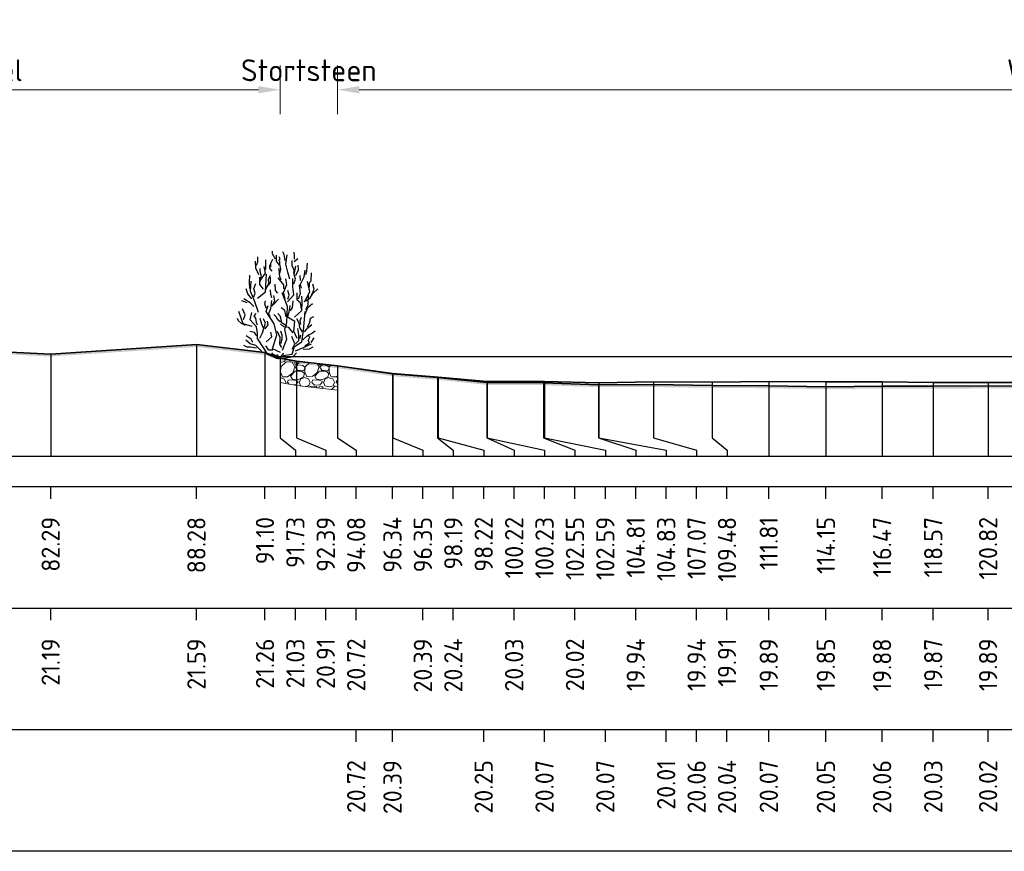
# Model space of a CAD drawing. Header units: metres. Extents: x 184432 to 189351, y 346610 to 348484.
# Tile 49 of 63: x 189143 to 189183, y 348411 to 348445. Entities that reach past the tile are written whole.
import ezdxf
from ezdxf.enums import TextEntityAlignment as Align

# ---------------------------------------------------------------- set-up
doc = ezdxf.new("R2010")
doc.units = ezdxf.units.M
doc.header["$PDMODE"] = 35
doc.header["$PDSIZE"] = 0.075
for name, color, linetype, lineweight in [('B-ME-GR-HEESTER-SD', 90, 'Continuous', 25), ('B-ME-OB-STORTSTEEN-G', 7, 'Continuous', 18), ('B-ME-OB-WATERLIJN-GD', 150, 'Continuous', 25), ('B-ME-VH-VERHARDING_BESTORTING-AD', 252, 'Continuous', 18), ('X-ME-AL-PROFIEL_HUIDIG MAAIVELD-GD', 252, 'Continuous', 0), ('X-XX-AL-DETAIL1-M', 7, 'Continuous', 18), ('X-XX-AL-DWARSPROFIEL_PROFIELLIJN BOVENKANT SLIB-GD', 42, 'Continuous', 35), ('X-XX-AL-DWARSPROFIEL_PROFIELLIJN MAAIVELD-GD', 8, 'Continuous', 35)]:
    doc.layers.add(name, color=color, linetype=linetype, lineweight=lineweight)
doc.layers.add('X-ME-AL-PROFIELRASTER-S', color=7, linetype='Continuous')
doc.styles.add('NLCS-ISO-ANNOTATIEF-T18', font='NLCS-ISO.ttf', dxfattribs={"height": 1.8})
doc.styles.add('NLCS-ISO-ANNOTATIVE-T18', font='NLCS-ISO.ttf', dxfattribs={"height": 1.8})
doc.dimstyles.new('NLCS-ANNOTATIEF-T18-PIJL_L2_H0', dxfattribs={"dimtxt": 2.5, "dimasz": 1.8, "dimexe": 2, "dimexo": 2, "dimgap": 0.7, "dimtad": 1, "dimzin": 0, "dimdsep": 46, "dimtxsty": 'NLCS-ISO-ANNOTATIEF-T18', "dimcen": 0, "dimdle": 2, "dimclrd": 256, "dimclre": 256, "dimclrt": 10, "dimaunit": 2, "dimadec": 0, "dimazin": 0, "dimtfac": 1, "dimtdec": 3, "dimtofl": 0, "dimtmove": 0, "dimatfit": 3, "dimfxl": 2, "dimfxlon": 1, "dimtfillclr": 256, "dimtolj": 1, "dimtzin": 0, "dimlwd": -1, "dimlwe": -1, "dimarcsym": 0})

# ---------------------------------------------------------------- blocks, each defined once
blk = doc.blocks.new('SAL-PROFIELRASTER_BALK_EIND1-D')
at = {"color": 0, "linetype": 'ByBlock', "lineweight": -2, "flags": 128}
for points in [[(0, 0), (1, 0)], [(0, -2.5), (1, -2.5)], [(0, -12.5), (1, -12.5)]]:
    blk.add_lwpolyline(points, dxfattribs=at)
blk = doc.blocks.new('SAL-PROFIELRASTER_BALK_EIND2-D')
at = {"color": 0, "linetype": 'ByBlock', "lineweight": -2}
blk.add_line((1, -12.5), (0, -12.5), dxfattribs=at)
blk = doc.blocks.new('SAL-PROFIELRASTER_BALK_DATA-D')
at = {"color": 0, "linetype": 'ByBlock', "lineweight": -2}
blk.add_lwpolyline([(0, -3.5), (0, -2.5)], dxfattribs=at)
at = {"color": 0, "linetype": 'ByBlock', "lineweight": -2, "style": 'NLCS-ISO-ANNOTATIVE-T18'}
blk.add_attdef('GETAL', text='', height=1.5, rotation=90, dxfattribs=at).set_placement((0.75, -5), align=Align.RIGHT)
blk = doc.blocks.new('SAL-PROFIELRASTER_AANHAAL-D')
at = {"color": 9, "linetype": 'ByBlock', "lineweight": -2, "flags": 128}
blk.add_lwpolyline([(0, 1), (0, 0)], dxfattribs=at)
blk = doc.blocks.new('SAL-PROFIELRASTER_AANHAAL_STAGGER-D')
at = {"color": 9, "linetype": 'ByBlock', "lineweight": -2, "flags": 128}
for points in [[(0, 0), (0, -0.25)], [(0, -0.25), (1, -0.75)], [(1, -0.75), (1, -1)]]:
    blk.add_lwpolyline(points, dxfattribs=at)
blk = doc.blocks.new('*D74')
at = {"layer": 'Defpoints', "color": 0, "transparency": 16777216}
for p in [(189155.952, 348441.908), (189222.229, 348430.934), (189155.952, 348430.56)]:
    blk.add_point(p, dxfattribs=at)
at = {"layer": 'X-XX-AL-DETAIL1-M', "transparency": 16777216}
for p, q in [((189155.952, 348440.908), (189155.952, 348442.908)), ((189222.229, 348440.908), (189222.229, 348442.908)), ((189221.329, 348441.908), (189156.852, 348441.908))]:
    blk.add_line(p, q, dxfattribs=at)
for points in [[(189156.852, 348442.058), (189156.852, 348441.758), (189155.952, 348441.908)], [(189221.329, 348442.058), (189221.329, 348441.758), (189222.229, 348441.908)]]:
    blk.add_solid(points, dxfattribs=at)
at = {"layer": 'X-XX-AL-DETAIL1-M', "color": 10, "transparency": 16777216, "insert": (189189.091, 348442.708), "char_height": 0.9, "attachment_point": 5, "style": 'NLCS-ISO-ANNOTATIEF-T18'}
blk.add_mtext('\\A1;Waterbodem met slib', dxfattribs=at)
blk = doc.blocks.new('*D79')
at = {"layer": 'Defpoints', "color": 0, "transparency": 16777216}
for p in [(189153.604, 348441.908), (189153.604, 348430.874), (189155.952, 348430.56)]:
    blk.add_point(p, dxfattribs=at)
at = {"layer": 'X-XX-AL-DETAIL1-M', "transparency": 16777216}
for p, q in [((189153.604, 348440.908), (189153.604, 348442.908)), ((189155.952, 348440.908), (189155.952, 348442.908)), ((189152.704, 348441.908), (189151.804, 348441.908)), ((189156.852, 348441.908), (189157.752, 348441.908))]:
    blk.add_line(p, q, dxfattribs=at)
for points in [[(189152.704, 348442.058), (189152.704, 348441.758), (189153.604, 348441.908)], [(189156.852, 348442.058), (189156.852, 348441.758), (189155.952, 348441.908)]]:
    blk.add_solid(points, dxfattribs=at)
at = {"layer": 'X-XX-AL-DETAIL1-M', "color": 10, "transparency": 16777216, "insert": (189154.778, 348442.708), "char_height": 0.9, "attachment_point": 5, "style": 'NLCS-ISO-ANNOTATIEF-T18'}
blk.add_mtext('\\A1;Stortsteen', dxfattribs=at)
blk = doc.blocks.new('*D89')
at = {"layer": 'Defpoints', "color": 0, "transparency": 16777216}
for p in [(189128.009, 348441.908), (189128.009, 348430.879), (189153.604, 348430.874)]:
    blk.add_point(p, dxfattribs=at)
at = {"layer": 'X-XX-AL-DETAIL1-M', "transparency": 16777216}
for p, q in [((189128.009, 348440.908), (189128.009, 348442.908)), ((189153.604, 348440.908), (189153.604, 348442.908)), ((189152.704, 348441.908), (189128.909, 348441.908))]:
    blk.add_line(p, q, dxfattribs=at)
for points in [[(189128.909, 348442.058), (189128.909, 348441.758), (189128.009, 348441.908)], [(189152.704, 348442.058), (189152.704, 348441.758), (189153.604, 348441.908)]]:
    blk.add_solid(points, dxfattribs=at)
at = {"layer": 'X-XX-AL-DETAIL1-M', "color": 10, "transparency": 16777216, "insert": (189140.723, 348442.708), "char_height": 0.9, "attachment_point": 5, "style": 'NLCS-ISO-ANNOTATIEF-T18'}
blk.add_mtext('\\A1;Struweel', dxfattribs=at)
blk = doc.blocks.new('SGR-HEESTER_S01_E_ZIJ-D')
blk.add_line((-0.166, 0), (0.141, 0))
at = {"flags": 128}
for points in [[(-0.975, 3.816), (-0.916, 3.956), (-0.916, 4.168)], [(-0.387, 3.734), (-0.387, 3.91), (-0.305, 4.074)], [(-0.2, 4.074), (-0.317, 4.285), (-0.317, 4.402)], [(-0.035, 3.816), (-0.153, 3.992), (-0.153, 4.238)], [(-0.059, 4.003), (0, 4.086), (-0.047, 4.168)], [(0.2, 4.015), (0.164, 4.261), (0.106, 4.367)], [(0.399, 3.241), (0.317, 3.534), (0.235, 3.863), (0.282, 4.25)], [(0.587, 4.062), (0.587, 4.226), (0.575, 4.355)], [(0.575, 3.968), (0.716, 4.097)], [(-0.881, 3.429), (-1.01, 3.698), (-1.022, 3.992)], [(-0.822, 3.147), (-0.775, 3.358), (-0.822, 3.558), (-0.822, 3.687)], [(-0.787, 3.241), (-0.611, 3.487), (-0.658, 3.769)], [(-0.599, 3.64), (-0.599, 3.886), (-0.599, 4.039)], [(-0.329, 3.581), (-0.434, 3.687), (-0.423, 3.839)], [(0.035, 3.217), (-0.023, 3.335), (-0.047, 3.64), (-0.059, 3.687)], [(-0.012, 3.476), (0.023, 3.663), (-0.023, 3.863), (-0.023, 3.98)], [(0.552, 3.487), (0.575, 3.628), (0.493, 3.781), (0.493, 4.015)], [(0.564, 3.053), (0.622, 3.241), (0.575, 3.44), (0.634, 3.781)], [(0.634, 3.393), (0.751, 3.628), (0.74, 3.816)], [(1.045, 3.44), (1.092, 3.593), (1.115, 3.91)], [(-1.256, 2.866), (-1.268, 3.112), (-1.256, 3.405)], [(-0.933, 2.465), (-0.604, 2.728), (-0.582, 3.231), (-0.56, 3.45)], [(-0.693, 2.83), (-0.845, 3.03), (-0.845, 3.323)], [(-0.599, 2.819), (-0.47, 3.088), (-0.481, 3.241), (-0.399, 3.405)], [(-0.493, 2.983), (-0.399, 3.1), (-0.399, 3.323)], [(0.141, 2.854), (0.153, 3.006), (-0.082, 3.3)], [(0.2, 2.431), (0.129, 2.69), (0.27, 3.03), (0.235, 3.264)], [(0.294, 2.312), (0.557, 2.597), (0.513, 2.925), (0.513, 3.275)], [(0.834, 3.194), (0.822, 3.393)], [(0.869, 2.877), (0.834, 3.041), (0.986, 3.346), (1.022, 3.616)], [(1.198, 2.912), (1.198, 3.112), (1.268, 3.182), (1.28, 3.511)], [(-1.174, 2.443), (-1.327, 2.643), (-1.397, 2.854)], [(-0.889, 1.874), (-1.064, 2.356), (-1.218, 2.75), (-1.196, 3.166)], [(-1.092, 2.514), (-1.033, 2.666), (-1.08, 2.854), (-1.01, 3.065)], [(-0.094, 2.666), (-0.2, 2.783), (-0.211, 3.041)], [(0.751, 2.431), (0.834, 2.654), (0.787, 3.006)], [(0.995, 2.312), (1.214, 2.728), (1.126, 3.144)], [(1.057, 2.361), (1.233, 2.478), (1.339, 2.654), (1.538, 2.854)], [(1.292, 2.619), (1.397, 2.83), (1.339, 3.041)], [(-1.08, 2.115), (-1.233, 2.267), (-1.503, 2.443)], [(-0.352, 2.478), (-0.387, 2.619), (-0.399, 2.807)], [(-0.341, 2.138), (-0.223, 2.361), (-0.258, 2.572)], [(0.097, 0.321), (0.272, 0.78), (0.184, 1.196), (0.272, 1.459), (0.294, 2.115), (0.075, 2.684)], [(0.305, 2.42), (0.364, 2.584), (0.317, 2.783)], [(0.579, 1.677), (0.885, 1.962), (0.907, 2.29), (0.885, 2.553)], [(0.869, 2.021), (0.834, 2.267), (0.693, 2.385), (0.693, 2.69)], [(1.045, 1.997), (1.151, 2.197), (1.162, 2.572)], [(-1.362, 2.279), (-1.573, 2.361)], [(-0.564, 2.044), (-0.634, 2.22), (-0.611, 2.361)], [(0.009, 0.233), (-0.319, 0.386), (-0.144, 0.955), (-0.254, 1.415), (-0.582, 1.918), (-0.495, 2.159)], [(-0.399, 1.716), (-0.481, 1.81), (-0.387, 2.044), (-0.352, 2.373)], [(-0.294, 2.185), (-0.07, 2.42)], [(0.235, 1.763), (0.188, 1.962), (0.035, 2.068)], [(0.305, 1.728), (0.364, 1.904), (0.411, 2.162)], [(0.411, 1.939), (0.505, 2.068), (0.528, 2.349)], [(1.022, 1.81), (1.139, 2.08), (1.327, 2.244)], [(-1.432, 1.34), (-1.597, 1.423), (-1.714, 1.528), (-1.761, 1.634)], [(-1.152, 1.305), (-1.524, 1.415), (-1.7, 1.918)], [(-1.515, 1.587), (-1.444, 1.775), (-1.55, 2.021)], [(-0.166, 0), (-0.517, 0.145), (-0.67, 0.408), (-0.933, 0.802), (-0.933, 1.021), (-0.977, 1.284), (-1.24, 1.568), (-1.174, 1.874)], [(-0.939, 1.352), (-0.975, 1.458), (-1.01, 1.645), (-1.069, 1.739), (-0.986, 1.833)], [(-0.693, 1.235), (-0.763, 1.399), (-0.822, 1.622)], [(0.012, 1.481), (-0.106, 1.575), (-0.164, 1.692), (-0.258, 1.798)], [(0.27, 1.317), (0.07, 1.446), (0.012, 1.704), (-0.094, 1.833)], [(0.119, 0.102), (0.491, 0.167), (0.579, 0.474), (0.885, 0.671), (0.951, 1.13), (1.017, 1.918)], [(0.688, 0.802), (0.557, 1.108), (0.601, 1.502), (0.206, 1.743)], [(0.845, 1.376), (0.822, 1.54), (0.869, 1.681)], [(1.115, 1.282), (1.209, 1.47), (1.245, 1.645), (1.374, 1.704)], [(-0.845, 0.824), (-0.736, 1.043), (-0.604, 1.437), (-0.692, 1.612)], [(-0.622, 1.2), (-0.493, 1.364), (-0.528, 1.516)], [(0.528, 1.035), (0.446, 1.129), (0.352, 1.258), (0.153, 1.282), (0.012, 1.411)], [(0.622, 0.59), (0.763, 0.73), (0.763, 0.977), (0.716, 1.223)], [(0.916, 1.082), (0.798, 1.258), (0.775, 1.434), (0.681, 1.61)], [(0.998, 1.082), (1.139, 1.247), (1.292, 1.387)], [(-1.127, 0.637), (-1.198, 0.777), (-1.397, 0.918)], [(-0.963, 0.918), (-1.057, 1.047), (-1.256, 1.094)], [(-0.582, 0.671), (-0.341, 0.868), (-0.385, 1.065)], [(0.059, 0.437), (-0.012, 0.578), (0, 0.848), (-0.117, 1.094)], [(0.023, 0.601), (0.082, 0.777), (0.082, 0.942), (0.023, 1.106)], [(0.493, 0.367), (0.599, 0.59), (0.47, 0.883)], [(0.798, 0.801), (0.845, 0.953)], [(0.928, 0.754), (1.104, 0.918), (1.198, 0.918)], [(1.01, 0.508), (1.198, 0.625), (1.151, 0.719), (1.233, 0.895)], [(1.139, 0.942), (1.28, 1.012), (1.432, 1.118)], [(1.268, 0.637), (1.397, 0.836)], [(-0.975, 0.402), (-1.221, 0.449), (-1.362, 0.449), (-1.503, 0.519)], [(-0.758, 0.277), (-0.999, 0.518), (-1.24, 0.583), (-1.415, 0.736)], [(-0.305, 0.32), (-0.47, 0.32), (-0.599, 0.508)], [(0.622, 0.299), (0.951, 0.43), (1.28, 0.583)], [(0.939, 0.367), (1.198, 0.379), (1.35, 0.461)], [(-0.141, 0.085), (-0.305, 0.167), (-0.352, 0.214)], [(0, 0), (-0.141, 0.144)], [(-0.023, 0), (0.141, 0.203)], [(0.141, 0), (0.528, 0.062), (0.669, 0.214)]]:
    blk.add_lwpolyline(points, dxfattribs=at)

msp = doc.modelspace()

# ---------------------------------------------------------------- hatches: boundary and pattern name
at = {"layer": 'B-ME-VH-VERHARDING_BESTORTING-AD'}
h = msp.add_hatch(dxfattribs=at)
h.set_pattern_fill('AVH-BESTORTING_02', color=256, scale=0.1, pattern_type=2)
h.set_pattern_definition([(228.013, (189154.32424, 348430.873756), (-7.9999982, -9.0000013), [0.134536, -13.31909]), (184.9697, (189154.23424, 348430.773756), (12.00000105, 0.9999913), [0.230868, -22.855925]), (132.5104, (189154.00424, 348430.753756), (9.9999907, -11.0000087), [0.16279, -16.11603]), (267.2737, (189153.61424, 348430.503756), (0.999996, 20.0000003), [0.21024, -20.81356]), (292.8337, (189153.60424, 348430.293756), (-5.0000099, 11.9999964), [0.206155, -20.409373]), (357.2737, (189153.68424, 348430.103756), (-20.0000003, 0.999996), [0.21024, -20.81356]), (37.6942, (189153.89424, 348430.093756), (-13.00000735, -9.9999904), [0.27803, -27.52485]), (72.2553, (189154.11424, 348430.263756), (7.00001076, 21.9999962), [0.262488, -25.98632]), (121.4296, (189154.19424, 348430.513756), (-8.0000082, 12.999995), [0.21095, -20.884073]), (175.2364, (189154.08424, 348430.693756), (11.000001, -0.9999915), [0.24083, -11.80076]), (222.3974, (189153.84424, 348430.713756), (-12.00000735, -10.9999921), [0.311448, -30.833375]), (138.814, (189154.60424, 348430.49376), (-7.000003, 5.9999973), [0.1063, -10.52384]), (171.4692, (189154.52424, 348430.563756), (12.9999983, -2.0000079), [0.202237, -20.02151]), (225, (189154.32424, 348430.59376), (-2e-16, -1), [0.14142, -1.2728]), (203.1986, (189154.25424, 348430.71376), (5, 2.000001), [0.07616, -7.53962]), (291.801, (189154.18424, 348430.68376), (-1, 3), [0.1077, -5.27746]), (30.964, (189154.22424, 348430.58376), (2.999998, 2.000002), [0.17493, -5.65602]), (161.565, (189154.37424, 348430.67376), (2, -1), [0.1265, -3.03579]), (16.3895, (189153.60424, 348430.683756), (10.0000022, 2.9999927), [0.1772, -17.542845]), (70.3462, (189153.77424, 348430.733756), (-3.9999952, -11.0000021), [0.14866, -14.71741]), (293.1986, (189154.37424, 348430.87376), (-2.000001, 5), [0.15232, -7.46346]), (343.6105, (189154.43424, 348430.733756), (-10.0000022, 2.9999927), [0.1772, -17.542845]), (339.444, (189153.60424, 348430.06376), (-5.000002, 1.999996), [0.17088, -8.37312]), (294.775, (189153.76424, 348430.003756), (-4.9999922, 11.0000034), [0.14318, -14.174643]), (66.801, (189154.38424, 348429.87376), (2.000001, 5), [0.15232, -7.46346]), (17.354, (189154.44424, 348430.013756), (-13.000002, -3.9999945), [0.16763, -16.595424]), (69.444, (189153.89424, 348429.87376), (-1.999996, -5.000002), [0.08544, -8.45856]), (101.31, (189154.32424, 348429.87376), (-0.999998, 4), [0.05099, -5.04803]), (165.964, (189154.31424, 348429.92376), (3, -0.999998), [0.20616, -3.91695]), (186.009, (189154.11424, 348429.973756), (9.9999998, 0.9999993), [0.19105, -18.913923]), (303.69, (189154.22424, 348430.49376), (-1, 2), [0.14422, -3.46133]), (353.1572, (189154.30424, 348430.373756), (16.9999994, -2.000008), [0.251794, -24.927563]), (60.9454, (189154.55424, 348430.34376), (-4, -7.0000004), [0.10296, -10.19267]), (90, (189154.6042, 348430.4338), (-1, 1), [0.06, -0.94]), (120.2564, (189154.09424, 348430.003756), (3.999995, -7.0000025), [0.138924, -13.75352]), (48.013, (189154.02424, 348430.123756), (7.9999982, 9.0000013), [0.26907, -13.18455]), (0, (189154.2042, 348430.3238), (1, 1), [0.26, -0.74]), (325.305, (189154.46424, 348430.323756), (-9.9999943, 7.0000086), [0.158114, -15.653274]), (254.055, (189154.59424, 348430.23376), (-1, -4), [0.1456, -7.13451]), (207.646, (189154.55424, 348430.093756), (-18.9999958, -10.0000077), [0.237065, -23.469474]), (175.426, (189154.34424, 348429.983756), (-13.0000006, 0.9999948), [0.2508, -24.829074])])
h.paths.add_polyline_path([(189155.952, 348430.56), (189154.271, 348430.75), (189153.604, 348430.874), (189153.604, 348429.874), (189154.271, 348429.75), (189155.952, 348429.56)])
at = {"layer": 'X-ME-AL-PROFIEL_HUIDIG MAAIVELD-GD'}
h = msp.add_hatch(dxfattribs=at)
h.set_pattern_fill('AGR-MAAIVELD', color=256, scale=0.05, pattern_type=2)
h.set_pattern_definition([(45, (2349.08703, 143.70814), (-0.25000007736, 0.25000007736), []), (45, (2349.0513, 143.74385), (0, 0.50000015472), [0.3535535, -0.3535535]), (45, (2349.0156, 143.77957), (0, 0.50000015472), [0.3535535, -0.3535535]), (45, (2348.9794, 143.81578), (0, 0.50000015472), [0.3535535, -0.3535535]), (45, (2348.94417, 143.851), (0, 0.50000015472), [0.3535535, -0.3535535]), (45, (2348.90845, 143.8867), (0, 0.50000015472), [0.3535535, -0.3535535]), (45, (2348.87274, 143.92242), (0, 0.50000015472), [0.3535535, -0.3535535]), (315, (2349.08703, 143.70814), (0.25000007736, 0.25000007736), []), (315, (2349.12274, 143.74385), (0.50000015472, -1e-16), [0.3535535, -0.3535535]), (315, (2349.15845, 143.77957), (0.50000015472, -1e-16), [0.3535535, -0.3535535]), (315, (2349.19467, 143.81578), (0.50000015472, -1e-16), [0.3535535, -0.3535535]), (315, (2349.2299, 143.851), (0.50000015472, -1e-16), [0.3535535, -0.3535535]), (315, (2349.2656, 143.8867), (0.50000015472, -1e-16), [0.3535535, -0.3535535]), (315, (2349.3013, 143.92242), (0.50000015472, -1e-16), [0.3535535, -0.3535535])])
h.paths.add_polyline_path([(189122.373, 348430.018), (189124.666, 348430.139), (189126.465, 348430.404), (189128.009, 348430.779), (189128.552, 348431.06), (189131.408, 348431.434), (189133.913, 348431.331), (189137.949, 348431.243), (189144.167, 348430.938), (189150.157, 348431.333), (189152.975, 348431.001), (189153.604, 348430.774), (189154.271, 348430.65), (189155.952, 348430.46), (189158.231, 348430.129), (189160.066, 348429.981), (189162.097, 348429.774), (189164.424, 348429.761), (189166.682, 348429.681), (189168.951, 348429.685), (189171.359, 348429.651), (189173.683, 348429.634), (189176.03, 348429.596), (189178.342, 348429.623), (189180.442, 348429.614), (189182.698, 348429.629), (189184.904, 348429.623), (189187.203, 348429.646), (189189.806, 348429.652), (189192.181, 348429.706), (189194.487, 348429.636), (189196.495, 348429.747), (189198.983, 348429.989), (189201.723, 348430.051), (189204.206, 348429.966), (189206.943, 348430.027), (189209.015, 348430.302), (189211.414, 348430.388), (189215.781, 348430.514), (189220.946, 348430.607), (189222.113, 348430.815), (189223.184, 348430.99), (189223.184, 348431.09), (189222.113, 348430.915), (189220.946, 348430.707), (189215.781, 348430.614), (189211.414, 348430.488), (189209.015, 348430.402), (189206.943, 348430.127), (189204.206, 348430.066), (189201.723, 348430.151), (189198.983, 348430.089), (189196.495, 348429.847), (189194.487, 348429.736), (189192.181, 348429.806), (189189.806, 348429.752), (189187.203, 348429.746), (189184.904, 348429.723), (189182.698, 348429.729), (189180.442, 348429.714), (189178.342, 348429.723), (189176.03, 348429.696), (189173.683, 348429.734), (189171.359, 348429.751), (189168.951, 348429.785), (189166.682, 348429.781), (189164.424, 348429.861), (189162.097, 348429.874), (189160.066, 348430.081), (189158.231, 348430.229), (189155.952, 348430.56), (189154.271, 348430.75), (189153.604, 348430.874), (189152.975, 348431.101), (189150.157, 348431.433), (189144.167, 348431.038), (189137.949, 348431.343), (189133.913, 348431.431), (189131.408, 348431.534), (189128.552, 348431.16), (189128.009, 348430.879), (189126.465, 348430.504), (189124.666, 348430.239), (189122.373, 348430.118), (189119.928, 348429.95), (189117.729, 348429.895), (189115.205, 348429.913), (189111.684, 348430.057), (189108.818, 348430.221), (189107.471, 348430.338), (189104.896, 348430.417), (189102.416, 348430.477), (189099.42, 348430.658), (189097.924, 348430.7), (189096.131, 348430.879), (189092.361, 348430.882), (189086.753, 348431.325), (189082.4, 348431.648), (189078.506, 348432.009), (189073.167, 348432.284), (189069.529, 348432.495), (189065.667, 348432.532), (189061.876, 348432.576), (189061.876, 348432.476), (189065.667, 348432.432), (189069.529, 348432.395), (189073.167, 348432.184), (189078.506, 348431.909), (189082.4, 348431.548), (189086.753, 348431.225), (189092.361, 348430.782), (189096.131, 348430.779), (189097.924, 348430.6), (189099.42, 348430.558), (189102.416, 348430.377), (189104.896, 348430.317), (189107.471, 348430.238), (189108.818, 348430.121), (189111.684, 348429.957), (189115.205, 348429.813), (189117.729, 348429.795), (189119.928, 348429.85)])

# ---------------------------------------------------------------- linework, layer by layer
at = {"layer": 'B-ME-OB-STORTSTEEN-G'}
msp.add_lwpolyline([(189155.952, 348430.56), (189154.271, 348430.75), (189153.604, 348430.874), (189153.604, 348429.874), (189154.271, 348429.75), (189155.952, 348429.56)], close=True, dxfattribs=at)
at = {"layer": 'B-ME-OB-WATERLIJN-GD'}
msp.add_lwpolyline([(189153.438, 348430.934), (189222.229, 348430.934)], dxfattribs=at)
at = {"layer": 'X-XX-AL-DWARSPROFIEL_PROFIELLIJN BOVENKANT SLIB-GD'}
msp.add_lwpolyline([(189155.952, 348430.56), (189158.216, 348430.235), (189160.092, 348430.095), (189162.108, 348429.909), (189164.471, 348429.913), (189166.704, 348429.854), (189168.951, 348429.904), (189171.359, 348429.884), (189173.683, 348429.914), (189176.03, 348429.894), (189178.342, 348429.904), (189180.442, 348429.874), (189182.698, 348429.864), (189184.904, 348429.874)], dxfattribs=at)
at = {"layer": 'X-XX-AL-DWARSPROFIEL_PROFIELLIJN MAAIVELD-GD'}
msp.add_lwpolyline([(189137.949, 348431.343), (189144.167, 348431.038), (189150.157, 348431.433), (189152.975, 348431.101), (189153.604, 348430.874), (189154.271, 348430.75), (189155.952, 348430.56), (189158.231, 348430.229), (189160.066, 348430.081), (189162.097, 348429.874), (189164.424, 348429.861), (189166.682, 348429.781), (189168.951, 348429.785), (189171.359, 348429.751), (189173.683, 348429.734), (189176.03, 348429.696), (189178.342, 348429.723), (189180.442, 348429.714), (189182.698, 348429.729), (189184.904, 348429.723)], dxfattribs=at)

# ---------------------------------------------------------------- block references
at = {"layer": 'B-ME-GR-HEESTER-SD'}
msp.add_blockref('SGR-HEESTER_S01_E_ZIJ-D', (189153.604, 348430.874), dxfattribs=at)
at = {"layer": 'X-ME-AL-PROFIELRASTER-S'}
for p, yscale in [((189150.157, 348426.844), 4.588999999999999), ((189144.167, 348426.844), 4.193999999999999), ((189152.975, 348426.844), 4.257000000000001), ((189153.604, 348427.844), 3.030000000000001), ((189154.271, 348427.844), 2.905999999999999), ((189155.952, 348427.844), 2.716000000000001), ((189155.952, 348427.844), 2.716000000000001), ((189158.216, 348426.844), 3.390999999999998), ((189158.231, 348427.844), 2.385000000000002), ((189160.066, 348427.844), 2.236999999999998), ((189160.092, 348427.844), 2.251000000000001), ((189162.108, 348427.844), 2.065000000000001), ((189164.471, 348427.844), 2.068999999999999), ((189168.951, 348427.844), 2.059999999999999), ((189173.683, 348426.844), 3.07), ((189178.342, 348426.844), 3.059999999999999), ((189162.097, 348427.844), 2.030000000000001), ((189164.424, 348427.844), 2.016999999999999), ((189166.682, 348427.844), 1.937000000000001), ((189166.704, 348427.844), 2.010000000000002), ((189168.951, 348427.844), 1.940999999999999), ((189171.359, 348427.844), 2.039999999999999), ((189171.359, 348427.844), 1.907), ((189173.683, 348426.844), 2.890000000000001), ((189176.03, 348426.844), 3.050000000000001), ((189176.03, 348426.844), 2.852), ((189178.342, 348426.844), 2.879000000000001), ((189180.442, 348426.844), 3.030000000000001), ((189180.442, 348426.844), 2.870000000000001), ((189182.698, 348426.844), 3.02), ((189182.698, 348426.844), 2.885000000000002)]:
    msp.add_blockref('SAL-PROFIELRASTER_AANHAAL-D', p, dxfattribs=dict(at, yscale=yscale))
for p, xscale, zscale in [((189153.604, 348427.844), 0.6202934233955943, 0.6202934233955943), ((189154.271, 348427.844), 1.203758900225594, 1.203758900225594), ((189155.952, 348427.844), 0.7721703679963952, 0.7721703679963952), ((189155.952, 348427.844), 0.7721703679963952, 0.7721703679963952), ((189158.231, 348427.844), 1.235227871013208, 1.235227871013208), ((189160.066, 348427.844), 0.649832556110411, 0.649832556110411), ((189160.092, 348427.844), 1.874123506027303, 1.874123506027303), ((189162.097, 348427.844), 1.1189526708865, 1.1189526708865), ((189162.108, 348427.844), 2.358220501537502, 2.358220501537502), ((189164.424, 348427.844), 1.292393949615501, 1.292393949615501), ((189164.471, 348427.844), 2.495566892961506, 2.495566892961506), ((189166.682, 348427.844), 1.534375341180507, 1.534375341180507), ((189166.704, 348427.844), 2.7625430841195, 2.7625430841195), ((189168.951, 348427.844), 1.765521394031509, 1.765521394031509), ((189168.951, 348427.844), 1.765521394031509, 1.765521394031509), ((189171.359, 348427.844), 0.6073920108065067, 0.6073920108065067), ((189171.359, 348427.844), 0.6073920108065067, 0.6073920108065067)]:
    msp.add_blockref('SAL-PROFIELRASTER_AANHAAL_STAGGER-D', p, dxfattribs=dict(at, xscale=xscale, zscale=zscale))
at = {"layer": 'X-ME-AL-PROFIELRASTER-S', "xscale": 162.5575546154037, "yscale": 0.5, "zscale": 162.5575546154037}
for name, p in [('SAL-PROFIELRASTER_BALK_EIND1-D', (189061.876, 348426.844)), ('SAL-PROFIELRASTER_BALK_EIND2-D', (189061.876, 348421.844)), ('SAL-PROFIELRASTER_BALK_EIND2-D', (189061.876, 348416.844))]:
    msp.add_blockref(name, p, dxfattribs=at)
at = {"layer": 'X-ME-AL-PROFIELRASTER-S', "xscale": 0.5, "yscale": 0.5, "zscale": 0.5}
for p, values in [((189144.167, 348426.844), {'GETAL': '82.29'}), ((189150.157, 348426.844), {'GETAL': '88.28'}), ((189152.975, 348426.844), {'GETAL': '91.10'}), ((189154.225, 348426.844), {'GETAL': '91.73'}), ((189155.475, 348426.844), {'GETAL': '92.39'}), ((189156.725, 348426.844), {'GETAL': '94.08'}), ((189156.725, 348426.844), {'GETAL': '94.08'}), ((189158.216, 348426.844), {'GETAL': '96.34'}), ((189159.466, 348426.844), {'GETAL': '96.35'}), ((189160.716, 348426.844), {'GETAL': '98.19'}), ((189161.966, 348426.844), {'GETAL': '98.22'}), ((189163.216, 348426.844), {'GETAL': '100.22'}), ((189164.466, 348426.844), {'GETAL': '100.23'}), ((189165.716, 348426.844), {'GETAL': '102.55'}), ((189166.966, 348426.844), {'GETAL': '102.59'}), ((189168.216, 348426.844), {'GETAL': '104.81'}), ((189169.466, 348426.844), {'GETAL': '104.83'}), ((189170.716, 348426.844), {'GETAL': '107.07'}), ((189170.716, 348426.844), {'GETAL': '107.07'}), ((189171.966, 348426.844), {'GETAL': '109.48'}), ((189171.966, 348426.844), {'GETAL': '109.48'}), ((189173.683, 348426.844), {'GETAL': '111.81'}), ((189173.683, 348426.844), {'GETAL': '111.81'}), ((189176.03, 348426.844), {'GETAL': '114.15'}), ((189176.03, 348426.844), {'GETAL': '114.15'}), ((189178.342, 348426.844), {'GETAL': '116.47'}), ((189178.342, 348426.844), {'GETAL': '116.47'}), ((189180.442, 348426.844), {'GETAL': '118.57'}), ((189180.442, 348426.844), {'GETAL': '118.57'}), ((189182.698, 348426.844), {'GETAL': '120.82'}), ((189182.698, 348426.844), {'GETAL': '120.82'}), ((189144.167, 348421.844), {'GETAL': '21.19'}), ((189150.157, 348421.844), {'GETAL': '21.59'}), ((189152.975, 348421.844), {'GETAL': '21.26'}), ((189154.225, 348421.844), {'GETAL': '21.03'}), ((189155.475, 348421.844), {'GETAL': '20.91'}), ((189156.725, 348421.844), {'GETAL': '20.72'}), ((189159.466, 348421.844), {'GETAL': '20.39'}), ((189160.716, 348421.844), {'GETAL': '20.24'}), ((189163.216, 348421.844), {'GETAL': '20.03'}), ((189165.716, 348421.844), {'GETAL': '20.02'}), ((189168.216, 348421.844), {'GETAL': '19.94'}), ((189170.716, 348421.844), {'GETAL': '19.94'}), ((189171.966, 348421.844), {'GETAL': '19.91'}), ((189173.683, 348421.844), {'GETAL': '19.89'}), ((189176.03, 348421.844), {'GETAL': '19.85'}), ((189178.342, 348421.844), {'GETAL': '19.88'}), ((189180.442, 348421.844), {'GETAL': '19.87'}), ((189182.698, 348421.844), {'GETAL': '19.89'}), ((189156.725, 348416.844), {'GETAL': '20.72'}), ((189158.216, 348416.844), {'GETAL': '20.39'}), ((189161.966, 348416.844), {'GETAL': '20.25'}), ((189164.466, 348416.844), {'GETAL': '20.07'}), ((189166.966, 348416.844), {'GETAL': '20.07'}), ((189169.466, 348416.844), {'GETAL': '20.01'}), ((189170.716, 348416.844), {'GETAL': '20.06'}), ((189171.966, 348416.844), {'GETAL': '20.04'}), ((189173.683, 348416.844), {'GETAL': '20.07'}), ((189176.03, 348416.844), {'GETAL': '20.05'}), ((189178.342, 348416.844), {'GETAL': '20.06'}), ((189180.442, 348416.844), {'GETAL': '20.03'}), ((189182.698, 348416.844), {'GETAL': '20.02'})]:
    msp.add_blockref('SAL-PROFIELRASTER_BALK_DATA-D', p, dxfattribs=at).add_auto_attribs(values)

# ---------------------------------------------------------------- dimensions: what is measured, and where the dimension line sits
at = {"layer": 'X-XX-AL-DETAIL1-M'}
for base, p1, p2, text, picture, middle in [((189155.952, 348441.908), (189222.229, 348430.934), (189155.952, 348430.56), 'Waterbodem met slib', '*D74', (189189.091, 348441.908)), ((189128.009, 348441.908), (189153.604, 348430.874), (189128.009, 348430.879), 'Struweel', '*D89', (189140.723, 348441.908)), ((189153.604, 348441.908), (189155.952, 348430.56), (189153.604, 348430.874), 'Stortsteen', '*D79', (189154.778, 348441.908))]:
    dim = msp.add_linear_dim(base=base, p1=p1, p2=p2, text=text, dimstyle='NLCS-ANNOTATIEF-T18-PIJL_L2_H0', dxfattribs=at)
    dim.commit()
    dim.dimension.update_dxf_attribs({"geometry": picture, "text_midpoint": middle, "dimtype": 160})

doc.saveas('drawing.dxf')
